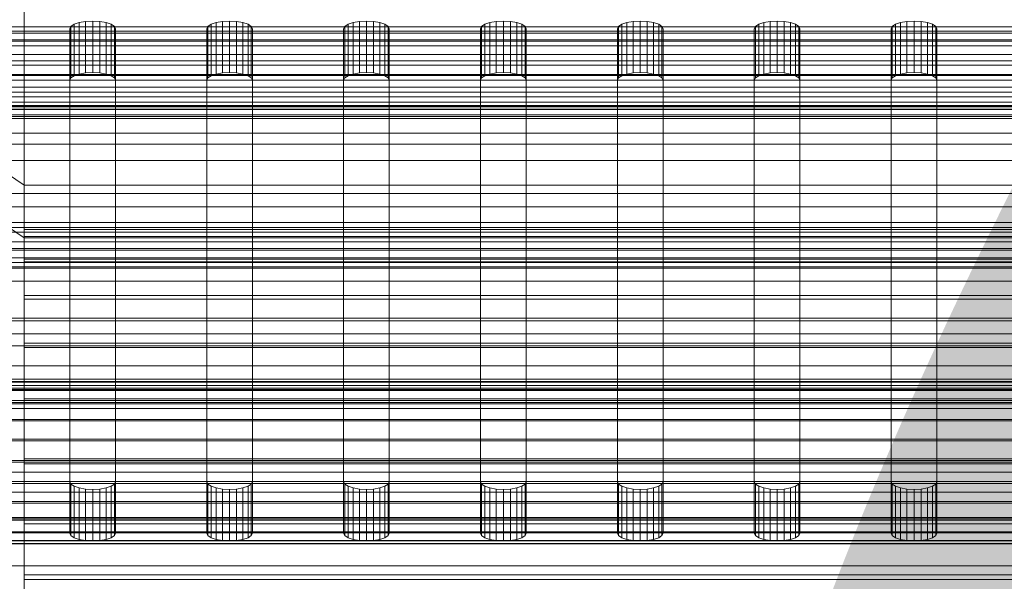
# Model space of a CAD drawing. Header units: millimetres. Extents: x -3490 to 61924, y -72580 to 6847.
# Tile 105 of 256: x -130 to -23, y -35089 to -35027. Entities that reach past the tile are written whole.
import ezdxf

# ---------------------------------------------------------------- set-up
doc = ezdxf.new("R2010")
doc.units = ezdxf.units.MM
for name, color, linetype, lineweight in [('COTAS_O', 1, 'Continuous', 0), ('COTAS_P', 1, 'Continuous', 0), ('frontal_bajante_movil', 7, 'Continuous', 0), ('frontal_C01', 7, 'Continuous', 0), ('frontal_C02', 7, 'Continuous', 0), ('frontal_C03', 7, 'Continuous', 0), ('frontal_mezcladora', 7, 'Continuous', 0), ('frontal_secador', 7, 'Continuous', 0)]:
    doc.layers.add(name, color=color, linetype=linetype, lineweight=lineweight)
doc.dimstyles.new('R19_100', dxfattribs={"dimtxt": 250, "dimasz": 150, "dimexe": 150, "dimexo": 80, "dimgap": 100, "dimtad": 1, "dimtih": 1, "dimtoh": 1, "dimdsep": 46, "dimcen": 0.09, "dimadec": 0, "dimazin": 0, "dimtfac": 1, "dimtdec": 4, "dimtofl": 0, "dimtmove": 0, "dimatfit": 3, "dimfxl": 1, "dimtolj": 1, "dimtzin": 0, "dimarcsym": 0})

# ---------------------------------------------------------------- blocks, each defined once
blk = doc.blocks.new('DIM_R29_52')
at = {"layer": 'COTAS_P'}
for p, q in [((-1750, -34600), (-1600, -34555)), ((2600, -34600), (2450, -34555)), ((-1750, -35500), (-1750, -34600)), ((-1750, -34600), (2600, -34600)), ((-1750, -34600), (-1600, -34645)), ((2600, -34600), (2450, -34645)), ((2600, -35500), (2600, -34600))]:
    blk.add_line(p, q, dxfattribs=at)
blk.add_text('4350 P', height=250, dxfattribs=at).set_placement((425, -34500))
blk = doc.blocks.new('DIM_R29_63')
at = {"layer": 'COTAS_O'}
for p, q in [((-1480, -35300), (-1330, -35255)), ((490, -35300), (340, -35255)), ((-1480, -36000), (-1480, -35300)), ((-1480, -35300), (490, -35300)), ((-1480, -35300), (-1330, -35345)), ((490, -35300), (340, -35345)), ((490, -36000), (490, -35300))]:
    blk.add_line(p, q, dxfattribs=at)
blk.add_text('1970 O', height=250, dxfattribs=at).set_placement((-495, -35200))
blk = doc.blocks.new('DIM_R29_65')
at = {"layer": 'COTAS_O'}
for p, q in [((-1400, -35300), (-1250, -35255)), ((1400, -35300), (1250, -35255)), ((-1400, -36000), (-1400, -35300)), ((-1400, -35300), (1400, -35300)), ((-1400, -35300), (-1250, -35345)), ((1400, -35300), (1250, -35345)), ((1400, -36000), (1400, -35300))]:
    blk.add_line(p, q, dxfattribs=at)
blk.add_text('2800 O', height=250, dxfattribs=at).set_placement((0, -35200))
blk = doc.blocks.new('DIM_R29_66')
at = {"layer": 'COTAS_P'}
for p, q in [((-305, -34680), (395, -34680)), ((395, -34680), (350, -34830)), ((395, -36000), (395, -34680)), ((395, -34680), (440, -34830)), ((395, -36000), (350, -35850)), ((395, -36000), (440, -35850)), ((-305, -36000), (395, -36000))]:
    blk.add_line(p, q, dxfattribs=at)
blk.add_text('1320 P', height=250, rotation=90, dxfattribs=at).set_placement((295, -35340))
blk = doc.blocks.new('DIM_R29_67')
at = {"layer": 'COTAS_P'}
for p, q in [((-305, -35300), (-155, -35255)), ((345, -35300), (195, -35255)), ((-305, -36000), (-305, -35300)), ((-305, -35300), (345, -35300)), ((-305, -35300), (-155, -35345)), ((345, -35300), (195, -35345)), ((345, -36000), (345, -35300))]:
    blk.add_line(p, q, dxfattribs=at)
blk.add_text('650 P', height=250, dxfattribs=at).set_placement((20, -35200))

msp = doc.modelspace()

# ---------------------------------------------------------------- linework, layer by layer
at = {"layer": 'frontal_bajante_movil'}
for p, q in [((-124.878, -35028.034), (-124.523, -35027.796)), ((-124.523, -35027.796), (-123.969, -35027.607)), ((-124.523, -35033.434), (-124.523, -35027.796)), ((-123.969, -35027.607), (-123.273, -35027.485)), ((-123.969, -35033.245), (-123.969, -35027.607)), ((-123.273, -35027.485), (-122.5, -35027.443)), ((-123.273, -35033.123), (-123.273, -35027.485)), ((-122.5, -35027.443), (-121.727, -35027.485)), ((-122.5, -35033.082), (-122.5, -35027.443)), ((-121.727, -35027.485), (-121.031, -35027.607)), ((-121.727, -35033.123), (-121.727, -35027.485)), ((-121.031, -35027.607), (-120.477, -35027.796)), ((-121.031, -35033.245), (-121.031, -35027.607)), ((-120.477, -35027.796), (-120.122, -35028.034)), ((-120.477, -35033.434), (-120.477, -35027.796)), ((-109.878, -35028.034), (-109.523, -35027.796)), ((-109.523, -35027.796), (-108.969, -35027.607)), ((-109.523, -35033.434), (-109.523, -35027.796)), ((-108.969, -35027.607), (-108.273, -35027.485)), ((-108.969, -35033.245), (-108.969, -35027.607)), ((-108.273, -35027.485), (-107.5, -35027.443)), ((-108.273, -35033.123), (-108.273, -35027.485)), ((-107.5, -35027.443), (-106.727, -35027.485)), ((-107.5, -35033.082), (-107.5, -35027.443)), ((-106.727, -35027.485), (-106.031, -35027.607)), ((-106.727, -35033.123), (-106.727, -35027.485)), ((-106.031, -35027.607), (-105.477, -35027.796)), ((-106.031, -35033.245), (-106.031, -35027.607)), ((-105.477, -35027.796), (-105.122, -35028.034)), ((-105.477, -35033.434), (-105.477, -35027.796)), ((-94.878, -35028.034), (-94.523, -35027.796)), ((-94.523, -35027.796), (-93.969, -35027.607)), ((-94.523, -35033.434), (-94.523, -35027.796)), ((-93.969, -35027.607), (-93.273, -35027.485)), ((-93.969, -35033.245), (-93.969, -35027.607)), ((-93.273, -35027.485), (-92.5, -35027.443)), ((-93.273, -35033.123), (-93.273, -35027.485)), ((-92.5, -35027.443), (-91.727, -35027.485)), ((-92.5, -35033.082), (-92.5, -35027.443)), ((-91.727, -35027.485), (-91.031, -35027.607)), ((-91.727, -35033.123), (-91.727, -35027.485)), ((-91.031, -35027.607), (-90.477, -35027.796)), ((-91.031, -35033.245), (-91.031, -35027.607)), ((-90.477, -35027.796), (-90.122, -35028.034)), ((-90.477, -35033.434), (-90.477, -35027.796)), ((-79.878, -35028.034), (-79.523, -35027.796)), ((-79.523, -35027.796), (-78.969, -35027.607)), ((-79.523, -35033.434), (-79.523, -35027.796)), ((-78.969, -35027.607), (-78.273, -35027.485)), ((-78.969, -35033.245), (-78.969, -35027.607)), ((-78.273, -35027.485), (-77.5, -35027.443)), ((-78.273, -35033.123), (-78.273, -35027.485)), ((-77.5, -35027.443), (-76.727, -35027.485)), ((-77.5, -35033.082), (-77.5, -35027.443)), ((-76.727, -35027.485), (-76.031, -35027.607)), ((-76.727, -35033.123), (-76.727, -35027.485)), ((-76.031, -35027.607), (-75.477, -35027.796)), ((-76.031, -35033.245), (-76.031, -35027.607)), ((-75.477, -35027.796), (-75.122, -35028.034)), ((-75.477, -35033.434), (-75.477, -35027.796)), ((-64.878, -35028.034), (-64.523, -35027.796)), ((-64.523, -35027.796), (-63.969, -35027.607)), ((-64.523, -35033.434), (-64.523, -35027.796)), ((-63.969, -35027.607), (-63.273, -35027.485)), ((-63.969, -35033.245), (-63.969, -35027.607)), ((-63.273, -35027.485), (-62.5, -35027.443)), ((-63.273, -35033.123), (-63.273, -35027.485)), ((-62.5, -35027.443), (-61.727, -35027.485)), ((-62.5, -35033.082), (-62.5, -35027.443)), ((-61.727, -35027.485), (-61.031, -35027.607)), ((-61.727, -35033.123), (-61.727, -35027.485)), ((-61.031, -35027.607), (-60.477, -35027.796)), ((-61.031, -35033.245), (-61.031, -35027.607)), ((-60.477, -35027.796), (-60.122, -35028.034)), ((-60.477, -35033.434), (-60.477, -35027.796)), ((-49.878, -35028.034), (-49.523, -35027.796)), ((-49.523, -35027.796), (-48.969, -35027.607)), ((-49.523, -35033.434), (-49.523, -35027.796)), ((-48.969, -35027.607), (-48.273, -35027.485)), ((-48.969, -35033.245), (-48.969, -35027.607)), ((-48.273, -35027.485), (-47.5, -35027.443)), ((-48.273, -35033.123), (-48.273, -35027.485)), ((-47.5, -35027.443), (-46.727, -35027.485)), ((-47.5, -35033.082), (-47.5, -35027.443)), ((-46.727, -35027.485), (-46.031, -35027.607)), ((-46.727, -35033.123), (-46.727, -35027.485)), ((-46.031, -35027.607), (-45.477, -35027.796)), ((-46.031, -35033.245), (-46.031, -35027.607)), ((-45.477, -35027.796), (-45.122, -35028.034)), ((-45.477, -35033.434), (-45.477, -35027.796)), ((-34.878, -35028.034), (-34.523, -35027.796)), ((-34.523, -35027.796), (-33.969, -35027.607)), ((-34.523, -35033.434), (-34.523, -35027.796)), ((-33.969, -35027.607), (-33.273, -35027.485)), ((-33.969, -35033.245), (-33.969, -35027.607)), ((-33.273, -35027.485), (-32.5, -35027.443)), ((-33.273, -35033.123), (-33.273, -35027.485)), ((-32.5, -35027.443), (-31.727, -35027.485)), ((-32.5, -35033.082), (-32.5, -35027.443)), ((-31.727, -35027.485), (-31.031, -35027.607)), ((-31.727, -35033.123), (-31.727, -35027.485)), ((-31.031, -35027.607), (-30.477, -35027.796)), ((-31.031, -35033.245), (-31.031, -35027.607)), ((-30.477, -35027.796), (-30.122, -35028.034)), ((-30.477, -35033.434), (-30.477, -35027.796)), ((-125, -35028.298), (-124.878, -35028.034)), ((-125, -35077.891), (-125, -35028.298)), ((-125, -35028.298), (-125, -35033.937)), ((-124.878, -35033.672), (-124.878, -35028.034)), ((-120.122, -35028.034), (-120, -35028.298)), ((-120.122, -35033.672), (-120.122, -35028.034)), ((-120, -35028.298), (-120, -35077.891)), ((-120, -35033.937), (-120, -35028.298)), ((-110, -35028.298), (-109.878, -35028.034)), ((-110, -35077.891), (-110, -35028.298)), ((-110, -35028.298), (-110, -35033.937)), ((-109.878, -35033.672), (-109.878, -35028.034)), ((-105.122, -35028.034), (-105, -35028.298)), ((-105.122, -35033.672), (-105.122, -35028.034)), ((-105, -35028.298), (-105, -35077.891)), ((-105, -35033.937), (-105, -35028.298)), ((-95, -35028.298), (-94.878, -35028.034)), ((-95, -35077.891), (-95, -35028.298)), ((-95, -35028.298), (-95, -35033.937)), ((-94.878, -35033.672), (-94.878, -35028.034)), ((-90.122, -35028.034), (-90, -35028.298)), ((-90.122, -35033.672), (-90.122, -35028.034)), ((-90, -35028.298), (-90, -35077.891)), ((-90, -35033.937), (-90, -35028.298)), ((-80, -35028.298), (-79.878, -35028.034)), ((-80, -35077.891), (-80, -35028.298)), ((-80, -35028.298), (-80, -35033.937)), ((-79.878, -35033.672), (-79.878, -35028.034)), ((-75.122, -35028.034), (-75, -35028.298)), ((-75.122, -35033.672), (-75.122, -35028.034)), ((-75, -35028.298), (-75, -35077.891)), ((-75, -35033.937), (-75, -35028.298)), ((-65, -35028.298), (-64.878, -35028.034)), ((-65, -35077.891), (-65, -35028.298)), ((-65, -35028.298), (-65, -35033.937)), ((-64.878, -35033.672), (-64.878, -35028.034)), ((-60.122, -35028.034), (-60, -35028.298)), ((-60.122, -35033.672), (-60.122, -35028.034)), ((-60, -35028.298), (-60, -35077.891)), ((-60, -35033.937), (-60, -35028.298)), ((-50, -35028.298), (-49.878, -35028.034)), ((-50, -35077.891), (-50, -35028.298)), ((-50, -35028.298), (-50, -35033.937)), ((-49.878, -35033.672), (-49.878, -35028.034)), ((-45.122, -35028.034), (-45, -35028.298)), ((-45.122, -35033.672), (-45.122, -35028.034)), ((-45, -35028.298), (-45, -35077.891)), ((-45, -35033.937), (-45, -35028.298)), ((-35, -35028.298), (-34.878, -35028.034)), ((-35, -35077.891), (-35, -35028.298)), ((-35, -35028.298), (-35, -35033.937)), ((-34.878, -35033.672), (-34.878, -35028.034)), ((-30.122, -35028.034), (-30, -35028.298)), ((-30.122, -35033.672), (-30.122, -35028.034)), ((-30, -35028.298), (-30, -35077.891)), ((-30, -35033.937), (-30, -35028.298)), ((208, -35029.661), (-168, -35029.661)), ((-123.969, -35033.245), (-124.523, -35033.434)), ((-123.273, -35033.123), (-123.969, -35033.245)), ((-122.5, -35033.082), (-123.273, -35033.123)), ((-121.727, -35033.123), (-122.5, -35033.082)), ((-121.031, -35033.245), (-121.727, -35033.123)), ((-120.477, -35033.434), (-121.031, -35033.245)), ((-108.969, -35033.245), (-109.523, -35033.434)), ((-108.273, -35033.123), (-108.969, -35033.245)), ((-107.5, -35033.082), (-108.273, -35033.123)), ((-106.727, -35033.123), (-107.5, -35033.082)), ((-106.031, -35033.245), (-106.727, -35033.123)), ((-105.477, -35033.434), (-106.031, -35033.245)), ((-93.969, -35033.245), (-94.523, -35033.434)), ((-93.273, -35033.123), (-93.969, -35033.245)), ((-92.5, -35033.082), (-93.273, -35033.123)), ((-91.727, -35033.123), (-92.5, -35033.082)), ((-91.031, -35033.245), (-91.727, -35033.123)), ((-90.477, -35033.434), (-91.031, -35033.245)), ((-78.969, -35033.245), (-79.523, -35033.434)), ((-78.273, -35033.123), (-78.969, -35033.245)), ((-77.5, -35033.082), (-78.273, -35033.123)), ((-76.727, -35033.123), (-77.5, -35033.082)), ((-76.031, -35033.245), (-76.727, -35033.123)), ((-75.477, -35033.434), (-76.031, -35033.245)), ((-63.969, -35033.245), (-64.523, -35033.434)), ((-63.273, -35033.123), (-63.969, -35033.245)), ((-62.5, -35033.082), (-63.273, -35033.123)), ((-61.727, -35033.123), (-62.5, -35033.082)), ((-61.031, -35033.245), (-61.727, -35033.123)), ((-60.477, -35033.434), (-61.031, -35033.245)), ((-48.969, -35033.245), (-49.523, -35033.434)), ((-48.273, -35033.123), (-48.969, -35033.245)), ((-47.5, -35033.082), (-48.273, -35033.123)), ((-46.727, -35033.123), (-47.5, -35033.082)), ((-46.031, -35033.245), (-46.727, -35033.123)), ((-45.477, -35033.434), (-46.031, -35033.245)), ((-33.969, -35033.245), (-34.523, -35033.434)), ((-33.273, -35033.123), (-33.969, -35033.245)), ((-32.5, -35033.082), (-33.273, -35033.123)), ((-31.727, -35033.123), (-32.5, -35033.082)), ((-31.031, -35033.245), (-31.727, -35033.123)), ((-30.477, -35033.434), (-31.031, -35033.245)), ((-124.878, -35033.672), (-125, -35033.937)), ((-125, -35033.937), (-125, -35083.53)), ((-124.523, -35033.434), (-124.878, -35033.672)), ((-120.122, -35033.672), (-120.477, -35033.434)), ((-120, -35033.937), (-120.122, -35033.672)), ((-120, -35083.53), (-120, -35033.937)), ((-109.878, -35033.672), (-110, -35033.937)), ((-110, -35033.937), (-110, -35083.53)), ((-109.523, -35033.434), (-109.878, -35033.672)), ((-105.122, -35033.672), (-105.477, -35033.434)), ((-105, -35033.937), (-105.122, -35033.672)), ((-105, -35083.53), (-105, -35033.937)), ((-94.878, -35033.672), (-95, -35033.937)), ((-95, -35033.937), (-95, -35083.53)), ((-94.523, -35033.434), (-94.878, -35033.672)), ((-90.122, -35033.672), (-90.477, -35033.434)), ((-90, -35033.937), (-90.122, -35033.672)), ((-90, -35083.53), (-90, -35033.937)), ((-79.878, -35033.672), (-80, -35033.937)), ((-80, -35033.937), (-80, -35083.53)), ((-79.523, -35033.434), (-79.878, -35033.672)), ((-75.122, -35033.672), (-75.477, -35033.434)), ((-75, -35033.937), (-75.122, -35033.672)), ((-75, -35083.53), (-75, -35033.937)), ((-64.878, -35033.672), (-65, -35033.937)), ((-65, -35033.937), (-65, -35083.53)), ((-64.523, -35033.434), (-64.878, -35033.672)), ((-60.122, -35033.672), (-60.477, -35033.434)), ((-60, -35033.937), (-60.122, -35033.672)), ((-60, -35083.53), (-60, -35033.937)), ((-49.878, -35033.672), (-50, -35033.937)), ((-50, -35033.937), (-50, -35083.53)), ((-49.523, -35033.434), (-49.878, -35033.672)), ((-45.122, -35033.672), (-45.477, -35033.434)), ((-45, -35033.937), (-45.122, -35033.672)), ((-45, -35083.53), (-45, -35033.937)), ((-34.878, -35033.672), (-35, -35033.937)), ((-35, -35033.937), (-35, -35083.53)), ((-34.523, -35033.434), (-34.878, -35033.672)), ((-30.122, -35033.672), (-30.477, -35033.434)), ((-30, -35033.937), (-30.122, -35033.672)), ((-30, -35083.53), (-30, -35033.937)), ((208, -35036.833), (-168, -35036.833)), ((-168, -35040.938), (208, -35040.938)), ((-124.878, -35078.156), (-125, -35077.891)), ((-125, -35083.53), (-125, -35077.891)), ((-124.523, -35078.394), (-124.878, -35078.156)), ((-124.878, -35083.794), (-124.878, -35078.156)), ((-123.969, -35078.583), (-124.523, -35078.394)), ((-124.523, -35084.032), (-124.523, -35078.394)), ((-123.273, -35078.705), (-123.969, -35078.583)), ((-123.969, -35084.221), (-123.969, -35078.583)), ((-121.031, -35078.583), (-121.727, -35078.705)), ((-120.477, -35078.394), (-121.031, -35078.583)), ((-121.031, -35084.221), (-121.031, -35078.583)), ((-120.122, -35078.156), (-120.477, -35078.394)), ((-120.477, -35084.032), (-120.477, -35078.394)), ((-120, -35077.891), (-120.122, -35078.156)), ((-120.122, -35083.794), (-120.122, -35078.156)), ((-120, -35083.53), (-120, -35077.891)), ((-109.878, -35078.156), (-110, -35077.891)), ((-110, -35083.53), (-110, -35077.891)), ((-109.523, -35078.394), (-109.878, -35078.156)), ((-109.878, -35083.794), (-109.878, -35078.156)), ((-108.969, -35078.583), (-109.523, -35078.394)), ((-109.523, -35084.032), (-109.523, -35078.394)), ((-108.273, -35078.705), (-108.969, -35078.583)), ((-108.969, -35084.221), (-108.969, -35078.583)), ((-106.031, -35078.583), (-106.727, -35078.705)), ((-105.477, -35078.394), (-106.031, -35078.583)), ((-106.031, -35084.221), (-106.031, -35078.583)), ((-105.122, -35078.156), (-105.477, -35078.394)), ((-105.477, -35084.032), (-105.477, -35078.394)), ((-105, -35077.891), (-105.122, -35078.156)), ((-105.122, -35083.794), (-105.122, -35078.156)), ((-105, -35083.53), (-105, -35077.891)), ((-94.878, -35078.156), (-95, -35077.891)), ((-95, -35083.53), (-95, -35077.891)), ((-94.523, -35078.394), (-94.878, -35078.156)), ((-94.878, -35083.794), (-94.878, -35078.156)), ((-93.969, -35078.583), (-94.523, -35078.394)), ((-94.523, -35084.032), (-94.523, -35078.394)), ((-93.273, -35078.705), (-93.969, -35078.583)), ((-93.969, -35084.221), (-93.969, -35078.583)), ((-91.031, -35078.583), (-91.727, -35078.705)), ((-90.477, -35078.394), (-91.031, -35078.583)), ((-91.031, -35084.221), (-91.031, -35078.583)), ((-90.122, -35078.156), (-90.477, -35078.394)), ((-90.477, -35084.032), (-90.477, -35078.394)), ((-90, -35077.891), (-90.122, -35078.156)), ((-90.122, -35083.794), (-90.122, -35078.156)), ((-90, -35083.53), (-90, -35077.891)), ((-79.878, -35078.156), (-80, -35077.891)), ((-80, -35083.53), (-80, -35077.891)), ((-79.523, -35078.394), (-79.878, -35078.156)), ((-79.878, -35083.794), (-79.878, -35078.156)), ((-78.969, -35078.583), (-79.523, -35078.394)), ((-79.523, -35084.032), (-79.523, -35078.394)), ((-78.273, -35078.705), (-78.969, -35078.583)), ((-78.969, -35084.221), (-78.969, -35078.583)), ((-76.031, -35078.583), (-76.727, -35078.705)), ((-75.477, -35078.394), (-76.031, -35078.583)), ((-76.031, -35084.221), (-76.031, -35078.583)), ((-75.122, -35078.156), (-75.477, -35078.394)), ((-75.477, -35084.032), (-75.477, -35078.394)), ((-75, -35077.891), (-75.122, -35078.156)), ((-75.122, -35083.794), (-75.122, -35078.156)), ((-75, -35083.53), (-75, -35077.891)), ((-64.878, -35078.156), (-65, -35077.891)), ((-65, -35083.53), (-65, -35077.891)), ((-64.523, -35078.394), (-64.878, -35078.156)), ((-64.878, -35083.794), (-64.878, -35078.156)), ((-63.969, -35078.583), (-64.523, -35078.394)), ((-64.523, -35084.032), (-64.523, -35078.394)), ((-63.273, -35078.705), (-63.969, -35078.583)), ((-63.969, -35084.221), (-63.969, -35078.583)), ((-61.031, -35078.583), (-61.727, -35078.705)), ((-60.477, -35078.394), (-61.031, -35078.583)), ((-61.031, -35084.221), (-61.031, -35078.583)), ((-60.122, -35078.156), (-60.477, -35078.394)), ((-60.477, -35084.032), (-60.477, -35078.394)), ((-60, -35077.891), (-60.122, -35078.156)), ((-60.122, -35083.794), (-60.122, -35078.156)), ((-60, -35083.53), (-60, -35077.891)), ((-49.878, -35078.156), (-50, -35077.891)), ((-50, -35083.53), (-50, -35077.891)), ((-49.523, -35078.394), (-49.878, -35078.156)), ((-49.878, -35083.794), (-49.878, -35078.156)), ((-48.969, -35078.583), (-49.523, -35078.394)), ((-49.523, -35084.032), (-49.523, -35078.394)), ((-48.273, -35078.705), (-48.969, -35078.583)), ((-48.969, -35084.221), (-48.969, -35078.583)), ((-46.031, -35078.583), (-46.727, -35078.705)), ((-45.477, -35078.394), (-46.031, -35078.583)), ((-46.031, -35084.221), (-46.031, -35078.583)), ((-45.122, -35078.156), (-45.477, -35078.394)), ((-45.477, -35084.032), (-45.477, -35078.394)), ((-45, -35077.891), (-45.122, -35078.156)), ((-45.122, -35083.794), (-45.122, -35078.156)), ((-45, -35083.53), (-45, -35077.891)), ((-34.878, -35078.156), (-35, -35077.891)), ((-35, -35083.53), (-35, -35077.891)), ((-34.523, -35078.394), (-34.878, -35078.156)), ((-34.878, -35083.794), (-34.878, -35078.156)), ((-33.969, -35078.583), (-34.523, -35078.394)), ((-34.523, -35084.032), (-34.523, -35078.394)), ((-33.273, -35078.705), (-33.969, -35078.583)), ((-33.969, -35084.221), (-33.969, -35078.583)), ((-31.031, -35078.583), (-31.727, -35078.705)), ((-30.477, -35078.394), (-31.031, -35078.583)), ((-31.031, -35084.221), (-31.031, -35078.583)), ((-30.122, -35078.156), (-30.477, -35078.394)), ((-30.477, -35084.032), (-30.477, -35078.394)), ((-30, -35077.891), (-30.122, -35078.156)), ((-30.122, -35083.794), (-30.122, -35078.156)), ((-30, -35083.53), (-30, -35077.891)), ((-122.5, -35078.746), (-123.273, -35078.705)), ((-123.273, -35084.343), (-123.273, -35078.705)), ((-121.727, -35078.705), (-122.5, -35078.746)), ((-122.5, -35084.385), (-122.5, -35078.746)), ((-121.727, -35084.343), (-121.727, -35078.705)), ((-107.5, -35078.746), (-108.273, -35078.705)), ((-108.273, -35084.343), (-108.273, -35078.705)), ((-106.727, -35078.705), (-107.5, -35078.746)), ((-107.5, -35084.385), (-107.5, -35078.746)), ((-106.727, -35084.343), (-106.727, -35078.705)), ((-92.5, -35078.746), (-93.273, -35078.705)), ((-93.273, -35084.343), (-93.273, -35078.705)), ((-91.727, -35078.705), (-92.5, -35078.746)), ((-92.5, -35084.385), (-92.5, -35078.746)), ((-91.727, -35084.343), (-91.727, -35078.705)), ((-77.5, -35078.746), (-78.273, -35078.705)), ((-78.273, -35084.343), (-78.273, -35078.705)), ((-76.727, -35078.705), (-77.5, -35078.746)), ((-77.5, -35084.385), (-77.5, -35078.746)), ((-76.727, -35084.343), (-76.727, -35078.705)), ((-62.5, -35078.746), (-63.273, -35078.705)), ((-63.273, -35084.343), (-63.273, -35078.705)), ((-61.727, -35078.705), (-62.5, -35078.746)), ((-62.5, -35084.385), (-62.5, -35078.746)), ((-61.727, -35084.343), (-61.727, -35078.705)), ((-47.5, -35078.746), (-48.273, -35078.705)), ((-48.273, -35084.343), (-48.273, -35078.705)), ((-46.727, -35078.705), (-47.5, -35078.746)), ((-47.5, -35084.385), (-47.5, -35078.746)), ((-46.727, -35084.343), (-46.727, -35078.705)), ((-32.5, -35078.746), (-33.273, -35078.705)), ((-33.273, -35084.343), (-33.273, -35078.705)), ((-31.727, -35078.705), (-32.5, -35078.746)), ((-32.5, -35084.385), (-32.5, -35078.746)), ((-31.727, -35084.343), (-31.727, -35078.705)), ((-125, -35083.53), (-124.878, -35083.794)), ((-124.878, -35083.794), (-124.523, -35084.032)), ((-120.477, -35084.032), (-120.122, -35083.794)), ((-120.122, -35083.794), (-120, -35083.53)), ((-110, -35083.53), (-109.878, -35083.794)), ((-109.878, -35083.794), (-109.523, -35084.032)), ((-105.477, -35084.032), (-105.122, -35083.794)), ((-105.122, -35083.794), (-105, -35083.53)), ((-95, -35083.53), (-94.878, -35083.794)), ((-94.878, -35083.794), (-94.523, -35084.032)), ((-90.477, -35084.032), (-90.122, -35083.794)), ((-90.122, -35083.794), (-90, -35083.53)), ((-80, -35083.53), (-79.878, -35083.794)), ((-79.878, -35083.794), (-79.523, -35084.032)), ((-75.477, -35084.032), (-75.122, -35083.794)), ((-75.122, -35083.794), (-75, -35083.53)), ((-65, -35083.53), (-64.878, -35083.794)), ((-64.878, -35083.794), (-64.523, -35084.032)), ((-60.477, -35084.032), (-60.122, -35083.794)), ((-60.122, -35083.794), (-60, -35083.53)), ((-50, -35083.53), (-49.878, -35083.794)), ((-49.878, -35083.794), (-49.523, -35084.032)), ((-45.477, -35084.032), (-45.122, -35083.794)), ((-45.122, -35083.794), (-45, -35083.53)), ((-35, -35083.53), (-34.878, -35083.794)), ((-34.878, -35083.794), (-34.523, -35084.032)), ((-30.477, -35084.032), (-30.122, -35083.794)), ((-30.122, -35083.794), (-30, -35083.53)), ((-124.523, -35084.032), (-123.969, -35084.221)), ((-123.969, -35084.221), (-123.273, -35084.343)), ((-123.273, -35084.343), (-122.5, -35084.385)), ((-122.5, -35084.385), (-121.727, -35084.343)), ((-121.727, -35084.343), (-121.031, -35084.221)), ((-121.031, -35084.221), (-120.477, -35084.032)), ((-109.523, -35084.032), (-108.969, -35084.221)), ((-108.969, -35084.221), (-108.273, -35084.343)), ((-108.273, -35084.343), (-107.5, -35084.385)), ((-107.5, -35084.385), (-106.727, -35084.343)), ((-106.727, -35084.343), (-106.031, -35084.221)), ((-106.031, -35084.221), (-105.477, -35084.032)), ((-94.523, -35084.032), (-93.969, -35084.221)), ((-93.969, -35084.221), (-93.273, -35084.343)), ((-93.273, -35084.343), (-92.5, -35084.385)), ((-92.5, -35084.385), (-91.727, -35084.343)), ((-91.727, -35084.343), (-91.031, -35084.221)), ((-91.031, -35084.221), (-90.477, -35084.032)), ((-79.523, -35084.032), (-78.969, -35084.221)), ((-78.969, -35084.221), (-78.273, -35084.343)), ((-78.273, -35084.343), (-77.5, -35084.385)), ((-77.5, -35084.385), (-76.727, -35084.343)), ((-76.727, -35084.343), (-76.031, -35084.221)), ((-76.031, -35084.221), (-75.477, -35084.032)), ((-64.523, -35084.032), (-63.969, -35084.221)), ((-63.969, -35084.221), (-63.273, -35084.343)), ((-63.273, -35084.343), (-62.5, -35084.385)), ((-62.5, -35084.385), (-61.727, -35084.343)), ((-61.727, -35084.343), (-61.031, -35084.221)), ((-61.031, -35084.221), (-60.477, -35084.032)), ((-49.523, -35084.032), (-48.969, -35084.221)), ((-48.969, -35084.221), (-48.273, -35084.343)), ((-48.273, -35084.343), (-47.5, -35084.385)), ((-47.5, -35084.385), (-46.727, -35084.343)), ((-46.727, -35084.343), (-46.031, -35084.221)), ((-46.031, -35084.221), (-45.477, -35084.032)), ((-34.523, -35084.032), (-33.969, -35084.221)), ((-33.969, -35084.221), (-33.273, -35084.343)), ((-33.273, -35084.343), (-32.5, -35084.385)), ((-32.5, -35084.385), (-31.727, -35084.343)), ((-31.727, -35084.343), (-31.031, -35084.221)), ((-31.031, -35084.221), (-30.477, -35084.032)), ((-168, -35087.121), (208, -35087.121))]:
    msp.add_line(p, q, dxfattribs=at)
at = {"layer": 'frontal_C01'}
for p, q in [((-130, -35045.418), (-130, -34782.805)), ((-130, -34788.585), (-130, -35051.199)), ((-130, -35045.418), (-228.298, -34979.106)), ((-228.298, -34984.887), (-130, -35051.199)), ((-450, -35028.784), (450, -35028.784)), ((-130, -35308.031), (-130, -35045.418)), ((0, -35045.418), (-130, -35045.418)), ((-130, -35051.199), (-130, -35050.26)), ((-130, -35050.26), (-130, -35051.051)), ((-130, -35050.26), (130, -35050.26)), ((-130, -35051.051), (-130, -35053.52)), ((-130, -35051.051), (130, -35051.051)), ((-130, -35051.199), (-130, -35313.812)), ((-130, -35051.199), (0, -35051.199)), ((-130, -35053.804), (-130, -35051.199)), ((-130, -35051.199), (130, -35051.199)), ((-130, -35053.52), (-130, -35057.498)), ((-130, -35053.52), (130, -35053.52)), ((-130, -35057.9), (-130, -35053.804)), ((-130, -35053.804), (130, -35053.804)), ((-130, -35057.498), (-130, -35062.713)), ((-130, -35057.498), (130, -35057.498)), ((-130, -35063.205), (-130, -35057.9)), ((-130, -35057.9), (130, -35057.9)), ((-130, -35062.713), (-130, -35068.81)), ((-130, -35062.713), (130, -35062.713)), ((-130, -35069.359), (-130, -35063.205)), ((-130, -35063.205), (130, -35063.205)), ((-148, -35066.659), (148, -35066.659)), ((-148, -35066.939), (148, -35066.939)), ((-148, -35066.991), (148, -35066.991)), ((-148, -35067.814), (148, -35067.814)), ((-148, -35067.915), (148, -35067.915)), ((-130, -35068.81), (-130, -35075.374)), ((130, -35068.81), (-130, -35068.81)), ((-148, -35069.223), (148, -35069.223)), ((-148, -35069.366), (148, -35069.366)), ((-130, -35075.942), (-130, -35069.359)), ((-130, -35069.359), (130, -35069.359)), ((-148, -35071.071), (148, -35071.071)), ((-148, -35071.245), (148, -35071.245)), ((148, -35073.231), (-148, -35073.231)), ((-148, -35073.426), (148, -35073.426)), ((-130, -35075.374), (-130, -35081.957)), ((-130, -35075.374), (130, -35075.374)), ((-148, -35075.557), (148, -35075.557)), ((-148, -35075.759), (148, -35075.759)), ((-130, -35082.506), (-130, -35075.942)), ((-130, -35075.942), (130, -35075.942)), ((-148, -35077.89), (148, -35077.89)), ((-148, -35078.085), (148, -35078.085)), ((-148, -35080.07), (148, -35080.07)), ((-148, -35080.245), (148, -35080.245)), ((-148, -35081.95), (148, -35081.95)), ((-148, -35082.093), (148, -35082.093)), ((-130, -35081.957), (-130, -35088.111)), ((-130, -35081.957), (130, -35081.957)), ((-130, -35088.603), (-130, -35082.506)), ((-130, -35082.506), (130, -35082.506)), ((-148, -35083.401), (148, -35083.401)), ((-148, -35083.502), (148, -35083.502)), ((-148, -35084.325), (148, -35084.325)), ((-148, -35084.377), (148, -35084.377)), ((-148, -35084.657), (148, -35084.657)), ((-130, -35088.111), (-130, -35093.416)), ((-130, -35088.111), (130, -35088.111)), ((-130, -35093.818), (-130, -35088.603)), ((-130, -35088.603), (130, -35088.603))]:
    msp.add_line(p, q, dxfattribs=at)
at = {"layer": 'frontal_C02'}
for p, q in [((-130, -35102.421), (-130, -34811.926)), ((-130, -34817.656), (-130, -35108.151)), ((-440, -35028.752), (440, -35028.752)), ((-311.15, -35028.083), (311.15, -35028.083)), ((-440, -35029.487), (440, -35029.487)), ((-440, -35031.092), (440, -35031.092)), ((-311.15, -35030.157), (311.15, -35030.157)), ((-440, -35031.802), (440, -35031.802)), ((-440, -35033.298), (440, -35033.298)), ((-440, -35033.934), (440, -35033.934)), ((-440, -35035.219), (440, -35035.219)), ((-311.15, -35034.686), (311.15, -35034.686)), ((-440, -35035.738), (440, -35035.738)), ((-440, -35036.724), (440, -35036.724)), ((-440, -35037.091), (440, -35037.091)), ((-311.15, -35036.69), (311.15, -35036.69)), ((-440, -35037.711), (440, -35037.711)), ((-440, -35037.901), (440, -35037.901)), ((-440, -35038.112), (440, -35038.112)), ((-311.15, -35040.911), (311.15, -35040.911)), ((-311.15, -35042.708), (311.15, -35042.708)), ((-311.15, -35046.332), (311.15, -35046.332)), ((-311.15, -35047.799), (311.15, -35047.799)), ((-311.15, -35050.58), (311.15, -35050.58)), ((-311.15, -35051.617), (311.15, -35051.617)), ((-311.15, -35053.365), (311.15, -35053.365)), ((-311.15, -35053.902), (311.15, -35053.902)), ((-311.15, -35054.499), (311.15, -35054.499))]:
    msp.add_line(p, q, dxfattribs=at)
at = {"layer": 'frontal_C03'}
for p, q in [((-1250, -35028.547), (1250, -35028.547)), ((-1250, -35032.266), (1250, -35032.266)), ((-1250, -35033.395), (1250, -35033.395)), ((-1250, -35035.733), (1250, -35035.733)), ((-1250, -35036.318), (1250, -35036.318)), ((-1250, -35037.115), (1250, -35037.115)), ((1250, -35050.062), (-1250, -35050.062)), ((1250, -35052.554), (-1250, -35052.554)), ((1250, -35054.381), (-1250, -35054.381)), ((-1500, -35055.95), (1500, -35055.95)), ((1250, -35061.687), (-1250, -35061.687)), ((1250, -35065.216), (-1250, -35065.216)), ((1500, -35067.358), (-1500, -35067.358)), ((1500, -35067.643), (-1500, -35067.643)), ((-1270, -35068.997), (1270, -35068.997)), ((1270, -35069.896), (-1270, -35069.896)), ((1250, -35076.838), (-1250, -35076.838)), ((-1500, -35079.051), (1500, -35079.051)), ((1250, -35081.828), (-1250, -35081.828))]:
    msp.add_line(p, q, dxfattribs=at)
at = {"layer": 'frontal_mezcladora'}
for p, q in [((-750, -35049.5), (750, -35049.5)), ((-750, -35060), (750, -35060))]:
    msp.add_line(p, q, dxfattribs=at)
at = {"layer": 'frontal_secador'}
for p, q in [((1250, -35039.715), (-1250, -35039.715)), ((1250, -35052.349), (-1250, -35052.349)), ((1250, -35060.291), (-1250, -35060.291)), ((1250, -35063), (-1250, -35063)), ((-1240, -35084.711), (1240, -35084.711))]:
    msp.add_line(p, q, dxfattribs=at)

# ---------------------------------------------------------------- dimensions: what is measured, and where the dimension line sits
at = {"layer": 'COTAS_O'}
for p1, p2, picture, middle in [((-1480, -36000), (490, -36000), 'DIM_R29_63', (-495, -35300)), ((-1400, -36000), (1400, -36000), 'DIM_R29_65', (0, -35300))]:
    dim = msp.add_aligned_dim(p1=p1, p2=p2, distance=700, text='<> O', dimstyle='R19_100', dxfattribs=at)
    dim.commit()
    dim.dimension.update_dxf_attribs({"geometry": picture, "text_midpoint": middle})
at = {"layer": 'COTAS_P'}
for p1, p2, distance, picture, middle in [((-1750, -35500), (2600, -35500), 900, 'DIM_R29_52', (425, -34600)), ((-305, -36000), (-305, -34680), -700, 'DIM_R29_66', (395, -35340)), ((-305, -36000), (345, -36000), 700, 'DIM_R29_67', (20, -35300))]:
    dim = msp.add_aligned_dim(p1=p1, p2=p2, distance=distance, text='<> P', dimstyle='R19_100', dxfattribs=at)
    dim.commit()
    dim.dimension.update_dxf_attribs({"geometry": picture, "text_midpoint": middle})

doc.saveas('drawing.dxf')
